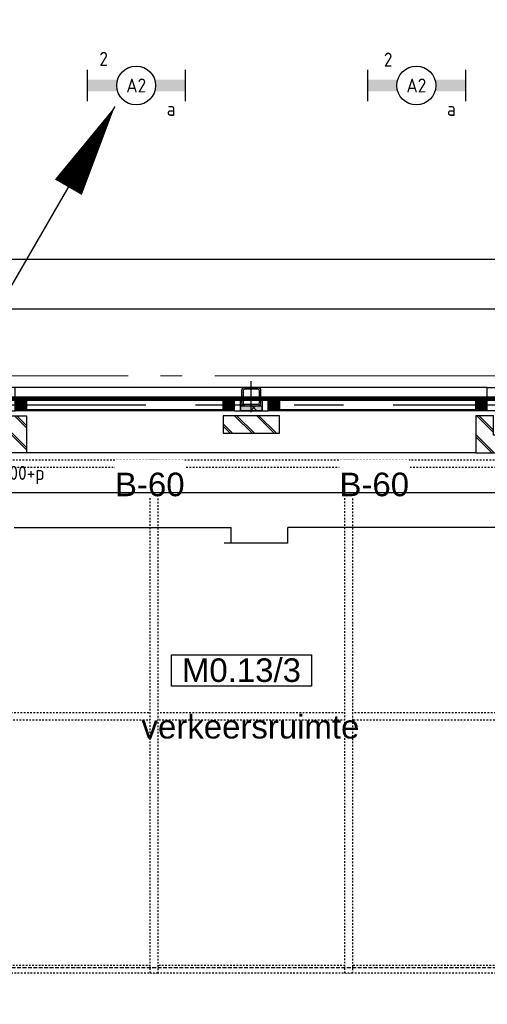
# Model space of a CAD drawing. Header units: millimetres. Extents: x -38031 to 123247, y -16330 to 129979.
# Tile 153 of 235: x 24747 to 27751, y 42354 to 48684. Entities that reach past the tile are written whole.
import ezdxf
from ezdxf.enums import TextEntityAlignment as Align

# ---------------------------------------------------------------- set-up
doc = ezdxf.new("R2010")
doc.units = ezdxf.units.MM
doc.header["$LTSCALE"] = 50
for name, pattern in [('HIDDEN', [9.525, 6.35, -3.175]), ('HIDDEN2', [4.7625, 3.175, -1.5875]), ('PHANTOM', [63.5, 31.75, -6.35, 6.35, -6.35, 6.35, -6.35]), ('STYLE_01', [0.41664, 0.20828, -0.20836]), ('STYLE_02', [0.694425, 0.48607, -0.208355]), ('STYLE_11', [5, 3.888855, -0.416718, 0.277786, -0.416641])]:
    doc.linetypes.add(name, pattern=pattern)
for name, color, linetype in [('AB$1A---_ATTRIB035', 8, 'Continuous'), ('AL$1A---_ALGEMEEN', 8, 'Continuous'), ('AM$1A---_ARCERING', 8, 'Continuous'), ('AT$1A---_TEKST100', 8, 'Continuous'), ('BOUWKUNDIG', 8, 'Continuous'), ('brandscheiding', 5, 'HIDDEN'), ('EL6121--', 3, 'Continuous'), ('EL6311--', 3, 'Continuous'), ('EL6311--NV', 7, 'Continuous'), ('Kastenscheiding', 4, 'PHANTOM'), ('versterkte strook', 7, 'Continuous')]:
    doc.layers.add(name, color=color, linetype=linetype)
doc.layers.add('stramien', color=1, linetype='STYLE_11', lineweight=15)
doc.styles.add('Arial', font='ARIAL.TTF')
doc.styles.add('BURO-018', font='iso.shx', dxfattribs={"height": 90})
doc.styles.get("Standard").update_dxf_attribs({"font": 'iso.shx'})
pattern_1 = [(45, (0, 0), (70.7107, -70.7107), []), (45, (7.07, -7.07), (70.7107, -70.7107), [])]

# ---------------------------------------------------------------- blocks, each defined once
blk = doc.blocks.new('1115B6630')
at = {"color": 0}
for p, q in [((-6.3, 2), (-6.3, -2)), ((6.3, 2), (6.3, -2))]:
    blk.add_line(p, q, dxfattribs=at)
at = {"color": 0, "linetype": 'Continuous'}
blk.add_circle((0, 0), 2.5, dxfattribs=at)
at = {"color": 0}
for points in [[(-2.5, 0.75), (-6.3, 0.75), (-2.5, -0.75), (-6.3, -0.75)], [(2.5, 0.75), (6.3, 0.75), (2.5, -0.75), (6.3, -0.75)]]:
    blk.add_solid(points, dxfattribs=at)
at = {"color": 0, "linetype": 'Continuous', "style": 'BURO-018'}
for tag, p in [('E_GKAST', (0, 8)), ('E_GROEP', (0, 5)), ('E_SGROEP', (4.5, 5)), ('E_ARMCODE', (0, 0)), ('E_SLET', (4.5, -3))]:
    blk.add_attdef(tag, text='', height=1.8, dxfattribs=at).set_placement(p, align=Align.MIDDLE)
blk = doc.blocks.new('E00168')
at = {"color": 0, "linetype": 'Continuous'}
blk.add_line((0, 0), (5, 8.66), dxfattribs=at)
blk.add_lwpolyline([(5, 8.66, 0, 1, 0), (3.5, 6.062, 1, 1, 0)], format="xyseb", dxfattribs=at)
at = {"color": 0, "const_width": 0.5}
blk.add_lwpolyline([(-0.25, 0, 1), (0.25, 0, 1)], format="xyb", close=True, dxfattribs=at)
at = {"color": 0, "linetype": 'Continuous'}
blk.add_circle((0, 0), 0.5, dxfattribs=at)
blk = doc.blocks.new('Group-18')
at = {"layer": 'AL$1A---_ALGEMEEN', "color": 0}
blk.add_lwpolyline([(-27676, 29549.8), (-46036, 29549.8), (-46036, 8749.8), (-40206, 8749.8), (-40206, 18249.8), (-27676, 18249.8), (-27676, 29549.8)], dxfattribs=at)
blk = doc.blocks.new('Group-19')
at = {"color": 0, "linetype": 'STYLE_01'}
for points in [[(-36491, 17280), (-13180, 17280), (-13180, 17230), (-36491, 17230)], [(-36441, 15655), (-13230, 15655), (-13230, 15605), (-36441, 15605)], [(-36491, 14030), (-13180, 14030), (-13180, 13980), (-36491, 13980)]]:
    blk.add_wipeout(points, dxfattribs=at).dxf.layer = 'AL$1A---_ALGEMEEN'
at = {"layer": 'AL$1A---_ALGEMEEN', "color": 0, "linetype": 'STYLE_01'}
for points in [[(-36491, 17280), (-13180, 17280), (-13180, 17230), (-36491, 17230)], [(-36441, 15655), (-13230, 15655), (-13230, 15605), (-36441, 15605)], [(-36491, 14030), (-13180, 14030), (-13180, 13980), (-36491, 13980)]]:
    blk.add_lwpolyline(points, close=True, dxfattribs=at)
at = {"color": 0, "linetype": 'STYLE_01'}
for points in [[(-30776, 17280), (-30726, 17280), (-30726, 13980), (-30776, 13980)], [(-29526, 17280), (-29476, 17280), (-29476, 13980), (-29526, 13980)]]:
    blk.add_wipeout(points, dxfattribs=at).dxf.layer = 'AL$1A---_ALGEMEEN'
at = {"layer": 'AL$1A---_ALGEMEEN', "color": 0, "linetype": 'STYLE_01'}
for points in [[(-30776, 17280), (-30726, 17280), (-30726, 13980), (-30776, 13980)], [(-29526, 17280), (-29476, 17280), (-29476, 13980), (-29526, 13980)]]:
    blk.add_lwpolyline(points, close=True, dxfattribs=at)
blk = doc.blocks.new('zijdetail staalkozijn 2kops')
at = {"layer": 'AM$1A---_ARCERING', "linetype": 'Continuous', "lineweight": 0}
blk.add_hatch(color=256, dxfattribs=at).paths.add_polyline_path([(-72.5, -278), (0, -278), (0, -338), (-72.5, -338)])
at = {"layer": 'AL$1A---_ALGEMEEN', "color": 0}
blk.add_lwpolyline([(-72.5, -278), (0, -278), (0, -338), (-72.5, -338)], close=True, dxfattribs=at)
at = {"color": 0}
blk.add_wipeout([(-72.5, -420), (-130, -420), (-130, -270), (-72.5, -270)], dxfattribs=at).dxf.layer = 'AL$1A---_ALGEMEEN'
at = {"layer": 'AL$1A---_ALGEMEEN', "color": 0}
blk.add_lwpolyline([(-72.5, -420), (-130, -420), (-130, -270), (-72.5, -270)], close=True, dxfattribs=at)
blk = doc.blocks.new('st.k-120x120')
at = {"layer": 'AM$1A---_ARCERING', "linetype": 'Continuous', "lineweight": 0}
h = blk.add_hatch(color=256, dxfattribs=at)
edge = h.paths.add_edge_path()
edge.add_line((-40, -60), (40, -60))
edge.add_arc((40, -40), 20, 270, 360)
edge.add_line((60, -40), (60, 40))
edge.add_arc((40, 40), 20, 0, 90)
edge.add_line((40, 60), (-40, 60))
edge.add_arc((-40, 40), 20, 90, 180)
edge.add_line((-60, 40), (-60, -40))
edge.add_arc((-40, -40), 20, 180, 270)
edge = h.paths.add_edge_path(flags=16)
edge.add_line((-40, -50), (40, -50))
edge.add_arc((40, -40), 10, 270, 360)
edge.add_line((50, -40), (50, 40))
edge.add_arc((40, 40), 10, 0, 90)
edge.add_line((40, 50), (-40, 50))
edge.add_arc((-40, 40), 10, 90, 180)
edge.add_line((-50, 40), (-50, -40))
edge.add_arc((-40, -40), 10, 180, 270)
at = {"layer": 'AL$1A---_ALGEMEEN', "color": 0}
for p, q in [((0, 100), (0, -100)), ((-100, 0), (100, 0))]:
    blk.add_line(p, q, dxfattribs=at)
at = {"layer": 'AL$1A---_ALGEMEEN', "color": 0, "flags": 128}
blk.add_lwpolyline([(-40, -60), (40, -60, 0.414214), (60, -40), (60, 40, 0.414214), (40, 60), (-40, 60, 0.414214), (-60, 40), (-60, -40, 0.414214), (-40, -60, 0.414214)], format="xyb", dxfattribs=at)
blk.add_lwpolyline([(-40, -50), (40, -50, 0.414214), (50, -40), (50, 40, 0.414214), (40, 50), (-40, 50, 0.414214), (-50, 40), (-50, -40, 0.414214)], format="xyb", close=True, dxfattribs=at)
blk = doc.blocks.new('31x_staal-bg-2x mk118-p')
at = {"layer": 'AM$1A---_ARCERING', "linetype": 'Continuous', "lineweight": 0}
for points in [[(-1552.5, -278), (-1625, -278), (-1625, -338), (-1552.5, -338)], [(-1512.5, -270), (-1374.5, -270), (-1374.5, -300), (-1512.5, -300)], [(-1334.5, -278), (-1262, -278), (-1262, -338), (-1334.5, -338)]]:
    blk.add_hatch(color=256, dxfattribs=at).paths.add_polyline_path(points)
at = {"layer": 'AM$1A---_ARCERING', "linetype": 'Continuous', "lineweight": 5}
h = blk.add_hatch(dxfattribs=at)
h.set_pattern_fill('ISOLATIE', color=256, style=0, pattern_type=2)
h.set_pattern_definition([(135, (0, 0), (70.711, 70.711), []), (45, (299.34, -299.34), (70.7107, -70.7107), [])])
h.paths.add_polyline_path([(-1512.5, -270), (-1374.5, -270), (-1374.5, -300), (-1512.5, -300)])
at = {"layer": 'AL$1A---_ALGEMEEN', "color": 0}
for p, q in [((-1209.5, 580.6), (-1618.5, 580.6)), ((-1572.5, 580.6), (-1572.5, 480.6)), ((-1209.5, 580.6), (-1209.5, 480.6)), ((-2967.5, 480.6), (-1572.5, 480.6)), ((185.5, 480.6), (-1209.5, 480.6)), ((0, 0), (-2887, 0))]:
    blk.add_line(p, q, dxfattribs=at)
for points in [[(-2887, -278), (-1625, -278), (-1625, -338), (-2887, -338)], [(-1552.5, -278), (-1625, -278), (-1625, -338), (-1552.5, -338)], [(-1512.5, -270), (-1374.5, -270), (-1374.5, -300), (-1512.5, -300)], [(-1334.5, -278), (-1262, -278), (-1262, -338), (-1334.5, -338)], [(-1262, -278), (0, -278), (0, -338), (-1262, -338)]]:
    blk.add_lwpolyline(points, close=True, dxfattribs=at)
at = {"color": 0}
blk.add_wipeout([(-1625, -125), (-1262, -125), (-1262, -238), (-1625, -238)], dxfattribs=at).dxf.layer = 'AL$1A---_ALGEMEEN'
at = {"layer": 'AM$1A---_ARCERING', "linetype": 'Continuous', "lineweight": 5}
h = blk.add_hatch(dxfattribs=at)
h.set_pattern_fill('BAKSTEEN', color=256, style=0, pattern_type=2)
h.set_pattern_definition(pattern_1)
h.paths.add_polyline_path([(-1625, -125), (-1262, -125), (-1262, -238), (-1625, -238)])
at = {"layer": 'AL$1A---_ALGEMEEN', "color": 0}
blk.add_lwpolyline([(-1625, -125), (-1262, -125), (-1262, -238), (-1625, -238)], close=True, dxfattribs=at)
blk.add_blockref('st.k-120x120', (-1443.5, -360), dxfattribs=at)
at = {"layer": 'AL$1A---_ALGEMEEN', "color": 0, "xscale": -1}
blk.add_blockref('zijdetail staalkozijn 2kops', (0, 0), dxfattribs=at)
at = {"color": 0}
for points in [[(-2887, -238), (-2887, 0), (-3318.5, 0), (-3318.5, -113), (-3000, -113), (-3000, -238)], [(0, -238), (0, 0), (431.5, 0), (431.5, -113), (113, -113), (113, -238)]]:
    blk.add_wipeout(points, dxfattribs=at).dxf.layer = 'AL$1A---_ALGEMEEN'
at = {"layer": 'AM$1A---_ARCERING', "linetype": 'Continuous', "lineweight": 5}
h = blk.add_hatch(dxfattribs=at)
h.set_pattern_fill('BAKSTEEN', color=256, style=0, pattern_type=2)
h.set_pattern_definition(pattern_1)
h.paths.add_polyline_path([(-2887, -238), (-2887, 0), (-3318.5, 0), (-3318.5, -113), (-3000, -113), (-3000, -238)])
h = blk.add_hatch(dxfattribs=at)
h.set_pattern_fill('BAKSTEEN', color=256, style=0, pattern_type=2)
h.set_pattern_definition(pattern_1)
h.paths.add_polyline_path([(0, -238), (0, 0), (431.5, 0), (431.5, -113), (113, -113), (113, -238)])
at = {"layer": 'AL$1A---_ALGEMEEN', "color": 0}
for p, q in [((431.5, -270), (-3318.5, -270)), ((72.5, -420), (-2959.5, -420))]:
    blk.add_line(p, q, dxfattribs=at)
at = {"layer": 'AL$1A---_ALGEMEEN', "color": 0, "flags": 128}
for points in [[(-2887, -238), (-2887, 0), (-3318.5, 0)], [(0, -238), (0, 0), (431.5, 0)], [(-3318.5, -113), (-3000, -113), (-3000, -238), (-2887, -238)], [(431.5, -113), (113, -113), (113, -238), (0, -238)]]:
    blk.add_lwpolyline(points, dxfattribs=at)
at = {"layer": 'AL$1A---_ALGEMEEN', "color": 0}
blk.add_blockref('zijdetail staalkozijn 2kops', (-2887, 0), dxfattribs=at)
at = {"color": 0}
for points in [[(-1552.5, -270), (-1512.5, -270), (-1512.5, -338), (-1552.5, -338)], [(-1374.5, -270), (-1334.5, -270), (-1334.5, -338), (-1374.5, -338)]]:
    blk.add_wipeout(points, dxfattribs=at).dxf.layer = 'AL$1A---_ALGEMEEN'
at = {"layer": 'AL$1A---_ALGEMEEN', "color": 0}
for points in [[(-1552.5, -270), (-1512.5, -270), (-1512.5, -338), (-1552.5, -338)], [(-1374.5, -270), (-1334.5, -270), (-1334.5, -338), (-1374.5, -338)]]:
    blk.add_lwpolyline(points, close=True, dxfattribs=at)
blk = doc.blocks.new('ruimtenummer')
at = {"layer": 'AL$1A---_ALGEMEEN', "color": 0, "flags": 1}
for tag, p in [('peil', (-450, -397.1)), ('onderdeel', (-450, -669.8))]:
    blk.add_attdef(tag, p, '', height=151.5, dxfattribs=at)
at = {"color": 0}
blk.add_wipeout([(-450, 100), (450, 100), (450, -100), (-450, -100)], dxfattribs=at).dxf.layer = 'AL$1A---_ALGEMEEN'
at = {"layer": 'AL$1A---_ALGEMEEN', "color": 0}
blk.add_lwpolyline([(-450, 100), (450, 100), (450, -100), (-450, -100)], close=True, dxfattribs=at)
at = {"layer": 'AL$1A---_ALGEMEEN', "color": 0, "style": 'Arial'}
blk.add_attdef('ruimtenummer', text='', height=151.5, dxfattribs=at).set_placement((0, 78), align=Align.TOP_CENTER)
blk = doc.blocks.new('tekst 12 pts')
at = {"layer": 'AL$1A---_ALGEMEEN', "color": 0, "style": 'Arial'}
blk.add_attdef('naam_ruimte', text='', height=151.5, dxfattribs=at).set_placement((0, -41.1), align=Align.TOP_CENTER)
at = {"layer": 'AL$1A---_ALGEMEEN', "color": 0, "flags": 1}
for tag, p in [('oppervlakte', (-264.6, -1003)), ('stramiennummer', (-264.6, -1275.7))]:
    blk.add_attdef(tag, p, '', height=151.5, dxfattribs=at)
blk = doc.blocks.new('txt-brandw.60')
at = {"color": 0}
blk.add_wipeout([(-223.3, -118.5), (223.3, -118.5), (223.3, 124.9), (-223.3, 124.9)], dxfattribs=at).dxf.layer = 'AL$1A---_ALGEMEEN'
at = {"layer": 'AT$1A---_TEKST100', "insert": (0, -112.2), "char_height": 151.525, "attachment_point": 8, "line_spacing_factor": 0.967741, "style": 'Arial'}
blk.add_mtext('{\\C256;\\lB-60}', dxfattribs=at)
blk = doc.blocks.new('200254 W 210 11-06-2007')
at = {"layer": 'stramien', "ltscale": 10}
blk.add_line((-37699, 21407.4), (65551.8, 21407.4), dxfattribs=at)
at = {"layer": 'AL$1A---_ALGEMEEN'}
blk.add_blockref('Group-18', (20162, 3587.4), dxfattribs=at)
blk.add_blockref('Group-19', (20162, 3587.4), dxfattribs=at)
at = {"layer": 'AL$1A---_ALGEMEEN', "linetype": 'STYLE_02'}
blk.add_line((-11919, 17602.3), (6992, 17602.3), dxfattribs=at)
at = {"layer": 'AL$1A---_ALGEMEEN', "xscale": -1, "rotation": 180}
blk.add_blockref('31x_staal-bg-2x mk118-p', (-8520.5, 20912.4), dxfattribs=at)
at = {"layer": 'AL$1A---_ALGEMEEN'}
ref = blk.add_blockref('ruimtenummer', (-10027, 19512.3), dxfattribs=at)
ref.add_attrib('ruimtenummer', 'M0.13/3', dxfattribs={"layer": 'AB$1A---_ATTRIB035', "height": 151.52, "style": 'Arial'}).set_placement((-10027, 19590.2), align=Align.TOP_CENTER)
ref = blk.add_blockref('tekst 12 pts', (-9969.2, 19267.8), dxfattribs=dict(at, xscale=-1))
ref.add_attrib('naam_ruimte', 'verkeersruimte', dxfattribs={"layer": 'AB$1A---_ATTRIB035', "height": 151.525, "style": 'Arial'}).set_placement((-9969.2, 19226.7), align=Align.TOP_CENTER)
for p in [(-10616, 20742.8), (-9174, 20742.8)]:
    blk.add_blockref('txt-brandw.60', p, dxfattribs=at)

msp = doc.modelspace()

# ---------------------------------------------------------------- block references
at = {"layer": 'BOUWKUNDIG'}
msp.add_blockref('200254 W 210 11-06-2007', (36199, 24987.6), dxfattribs=at)

# ---------------------------------------------------------------- next in the draw order: linework, layer by layer
at = {"layer": 'brandscheiding', "const_width": 30}
msp.add_lwpolyline([(19517, 46247.2), (74096.2, 46247.2), (74096.2, 42545)], dxfattribs=at)
at = {"layer": 'Kastenscheiding'}
msp.add_line((28733.2, 46206.7), (16997.8, 46206.7), dxfattribs=at)
at = {"layer": 'versterkte strook'}
for p, q in [((9165.1, 47145), (103090.1, 47145)), ((9165.1, 45645), (103090.1, 45645))]:
    msp.add_line(p, q, dxfattribs=at)

# ---------------------------------------------------------------- next in the draw order: block references
at = {"layer": 'EL6121--', "linetype": 'HIDDEN2', "xscale": 200, "yscale": 200, "zscale": 200}
msp.add_blockref('E00168', (24359.7, 46394.5), dxfattribs=at)
at = {"layer": 'EL6311--'}
ref = msp.add_blockref('1115B6630', (25495.7, 48260.6), dxfattribs=dict(at, xscale=50, yscale=50, zscale=50))
ref.add_attrib('E_ARMCODE', 'A2', dxfattribs={"layer": '0', "color": 1, "linetype": 'Continuous', "height": 90, "style": 'BURO-018'}).set_placement((25495.7, 48260.6), align=Align.MIDDLE)
ref.add_attrib('E_SLET', 'a', dxfattribs={"layer": '0', "color": 1, "linetype": 'Continuous', "height": 90, "style": 'BURO-018'}).set_placement((25720.7, 48110.6), align=Align.MIDDLE)
ref.add_attrib('E_GROEP', '2', dxfattribs={"layer": '0', "color": 1, "linetype": 'Continuous', "height": 90, "style": 'BURO-018'}).set_placement((25286.6, 48431.4), align=Align.MIDDLE)
ref = msp.add_blockref('1115B6630', (27295.7, 48260.6), dxfattribs=dict(at, xscale=50, yscale=50, zscale=50))
ref.add_attrib('E_ARMCODE', 'A2', dxfattribs={"layer": '0', "color": 1, "linetype": 'Continuous', "height": 90, "style": 'BURO-018'}).set_placement((27295.7, 48260.6), align=Align.MIDDLE)
ref.add_attrib('E_SLET', 'a', dxfattribs={"layer": '0', "color": 1, "linetype": 'Continuous', "height": 90, "style": 'BURO-018'}).set_placement((27520.7, 48110.6), align=Align.MIDDLE)
ref.add_attrib('E_GROEP', '2', dxfattribs={"layer": '0', "color": 1, "linetype": 'Continuous', "height": 90, "style": 'BURO-018'}).set_placement((27114.5, 48427), align=Align.MIDDLE)

# ---------------------------------------------------------------- next in the draw order: texts
at = {"layer": 'EL6311--NV', "style": 'BURO-018'}
msp.add_text('3500+p', height=90, dxfattribs=at).set_placement((24565.8, 45725.3))

doc.saveas('drawing.dxf')
